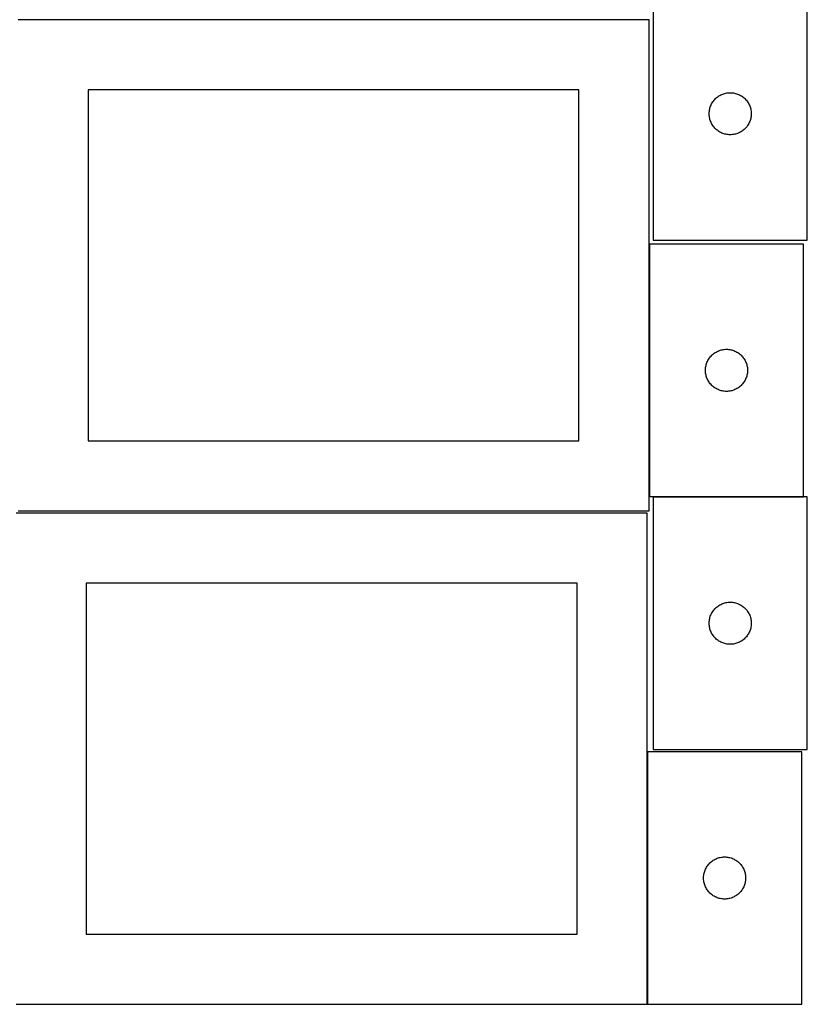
# Model space of a CAD drawing. Header units: millimetres. Extents: x 7 to 1493, y 8 to 2993.
# Tile 2 of 13: x 909 to 1471, y 8 to 709. Entities that reach past the tile are written whole.
import ezdxf

# ---------------------------------------------------------------- set-up
doc = ezdxf.new("R2010")
doc.units = ezdxf.units.MM
doc.layers.add('COMMON', color=5, linetype='CONTINUOUS', true_color=0x0000ff)
doc.layers.add('CUT', color=7, linetype='CONTINUOUS', true_color=0x000000)

msp = doc.modelspace()

# ---------------------------------------------------------------- linework, layer by layer
at = {"layer": 'COMMON'}
for p, q in [((1358.349577, 549.574343), (1358.349577, 369.574343)), ((1361.099119, 369.474342), (1468.449578, 369.474342)), ((1357.024737, 187.849544), (1357.024737, 7.849544))]:
    msp.add_line(p, q, dxfattribs=at)
at = {"layer": 'CUT'}
for p, q in [((1361.099119, 732.423841), (1361.099119, 552.423841)), ((1471.099119, 552.423841), (1471.099119, 732.423841)), ((1358.249577, 709.374324), (908.249577, 709.374324)), ((1358.249577, 359.374324), (1358.249577, 709.374324)), ((1308.249577, 659.374324), (958.249577, 659.374324)), ((958.249577, 659.374324), (958.249577, 409.374324)), ((1308.249577, 409.374324), (1308.249577, 659.374324)), ((1404.580912, 652.032739), (1405.090839, 652.612941)), ((1405.090839, 652.612941), (1405.629957, 653.166124)), ((1405.629957, 653.166124), (1406.196837, 653.69082)), ((1406.196837, 653.69082), (1406.789977, 654.185638)), ((1406.789977, 654.185638), (1407.407803, 654.649266)), ((1407.407803, 654.649266), (1408.048676, 655.080475)), ((1408.048676, 655.080475), (1408.710898, 655.47812)), ((1408.710898, 655.47812), (1409.392712, 655.841148)), ((1409.392712, 655.841148), (1410.092311, 656.168595)), ((1410.092311, 656.168595), (1410.807838, 656.459594)), ((1410.807838, 656.459594), (1411.537397, 656.713372)), ((1411.537397, 656.713372), (1412.279052, 656.929257)), ((1412.279052, 656.929257), (1413.030838, 657.106677)), ((1413.030838, 657.106677), (1413.79076, 657.24516)), ((1413.79076, 657.24516), (1414.556804, 657.344339)), ((1414.556804, 657.344339), (1415.326938, 657.403953)), ((1415.326938, 657.403953), (1416.099119, 657.423841)), ((1416.099119, 657.423841), (1416.8713, 657.403953)), ((1416.8713, 657.403953), (1417.641434, 657.344339)), ((1417.641434, 657.344339), (1418.407478, 657.24516)), ((1418.407478, 657.24516), (1419.1674, 657.106677)), ((1419.1674, 657.106677), (1419.919186, 656.929257)), ((1419.919186, 656.929257), (1420.660842, 656.713372)), ((1420.660842, 656.713372), (1421.3904, 656.459594)), ((1421.3904, 656.459594), (1422.105928, 656.168595)), ((1422.105928, 656.168595), (1422.805526, 655.841148)), ((1422.805526, 655.841148), (1423.48734, 655.47812)), ((1423.48734, 655.47812), (1424.149562, 655.080475)), ((1424.149562, 655.080475), (1424.790436, 654.649266)), ((1424.790436, 654.649266), (1425.408261, 654.185638)), ((1425.408261, 654.185638), (1426.001401, 653.69082)), ((1426.001401, 653.69082), (1426.568281, 653.166124)), ((1426.568281, 653.166124), (1427.1074, 652.612941)), ((1427.1074, 652.612941), (1427.617326, 652.032739)), ((1401.34215, 645.113053), (1401.500154, 645.869157)), ((1401.500154, 645.869157), (1401.696871, 646.616126)), ((1401.696871, 646.616126), (1401.931781, 647.351977)), ((1401.931781, 647.351977), (1402.20426, 648.07476)), ((1402.20426, 648.07476), (1402.513585, 648.782557)), ((1402.513585, 648.782557), (1402.858937, 649.473492)), ((1402.858937, 649.473492), (1403.2394, 650.145733)), ((1403.2394, 650.145733), (1403.653964, 650.797497)), ((1403.653964, 650.797497), (1404.10153, 651.427056)), ((1404.10153, 651.427056), (1404.580912, 652.032739)), ((1427.617326, 652.032739), (1428.096708, 651.427056)), ((1428.096708, 651.427056), (1428.544274, 650.797497)), ((1428.544274, 650.797497), (1428.958839, 650.145733)), ((1428.958839, 650.145733), (1429.339301, 649.473492)), ((1429.339301, 649.473492), (1429.684653, 648.782557)), ((1429.684653, 648.782557), (1429.993979, 648.07476)), ((1429.993979, 648.07476), (1430.266458, 647.351977)), ((1430.266458, 647.351977), (1430.501367, 646.616126)), ((1430.501367, 646.616126), (1430.698085, 645.869157)), ((1430.698085, 645.869157), (1430.856088, 645.113053)), ((1401.104092, 642.81006), (1401.143856, 643.581473)), ((1401.104092, 642.037623), (1401.104092, 642.81006)), ((1401.143856, 641.266209), (1401.104092, 642.037623)), ((1401.143856, 643.581473), (1401.223279, 644.349817)), ((1401.223279, 640.497866), (1401.143856, 641.266209)), ((1401.223279, 644.349817), (1401.34215, 645.113053)), ((1401.34215, 639.73463), (1401.223279, 640.497866)), ((1401.500154, 638.978525), (1401.34215, 639.73463)), ((1401.696871, 638.231557), (1401.500154, 638.978525)), ((1430.698085, 638.978525), (1430.501367, 638.231557)), ((1430.856088, 639.73463), (1430.698085, 638.978525)), ((1430.856088, 645.113053), (1430.974959, 644.349817)), ((1430.974959, 640.497866), (1430.856088, 639.73463)), ((1430.974959, 644.349817), (1431.054382, 643.581473)), ((1431.054382, 641.266209), (1430.974959, 640.497866)), ((1431.054382, 643.581473), (1431.094146, 642.81006)), ((1431.094146, 642.037623), (1431.054382, 641.266209)), ((1431.094146, 642.81006), (1431.094146, 642.037623)), ((1401.931781, 637.495706), (1401.696871, 638.231557)), ((1402.20426, 636.772923), (1401.931781, 637.495706)), ((1402.513585, 636.065125), (1402.20426, 636.772923)), ((1402.858937, 635.37419), (1402.513585, 636.065125)), ((1403.2394, 634.701949), (1402.858937, 635.37419)), ((1403.653964, 634.050185), (1403.2394, 634.701949)), ((1404.10153, 633.420627), (1403.653964, 634.050185)), ((1404.580912, 632.814944), (1404.10153, 633.420627)), ((1405.090839, 632.234741), (1404.580912, 632.814944)), ((1405.629957, 631.681558), (1405.090839, 632.234741)), ((1406.196837, 631.156862), (1405.629957, 631.681558)), ((1426.568281, 631.681558), (1426.001401, 631.156862)), ((1427.1074, 632.234741), (1426.568281, 631.681558)), ((1427.617326, 632.814944), (1427.1074, 632.234741)), ((1428.096708, 633.420627), (1427.617326, 632.814944)), ((1428.544274, 634.050185), (1428.096708, 633.420627)), ((1428.958839, 634.701949), (1428.544274, 634.050185)), ((1429.339301, 635.37419), (1428.958839, 634.701949)), ((1429.684653, 636.065125), (1429.339301, 635.37419)), ((1429.993979, 636.772923), (1429.684653, 636.065125)), ((1430.266458, 637.495706), (1429.993979, 636.772923)), ((1430.501367, 638.231557), (1430.266458, 637.495706)), ((1406.789977, 630.662044), (1406.196837, 631.156862)), ((1407.407803, 630.198416), (1406.789977, 630.662044)), ((1408.048676, 629.767208), (1407.407803, 630.198416)), ((1408.710898, 629.369563), (1408.048676, 629.767208)), ((1409.392712, 629.006535), (1408.710898, 629.369563)), ((1410.092311, 628.679088), (1409.392712, 629.006535)), ((1410.807838, 628.388089), (1410.092311, 628.679088)), ((1411.537397, 628.134311), (1410.807838, 628.388089)), ((1412.279052, 627.918425), (1411.537397, 628.134311)), ((1413.030838, 627.741006), (1412.279052, 627.918425)), ((1413.79076, 627.602523), (1413.030838, 627.741006)), ((1414.556804, 627.503343), (1413.79076, 627.602523)), ((1415.326938, 627.44373), (1414.556804, 627.503343)), ((1416.099119, 627.423841), (1415.326938, 627.44373)), ((1416.8713, 627.44373), (1416.099119, 627.423841)), ((1417.641434, 627.503343), (1416.8713, 627.44373)), ((1418.407478, 627.602523), (1417.641434, 627.503343)), ((1419.1674, 627.741006), (1418.407478, 627.602523)), ((1419.919186, 627.918425), (1419.1674, 627.741006)), ((1420.660842, 628.134311), (1419.919186, 627.918425)), ((1421.3904, 628.388089), (1420.660842, 628.134311)), ((1422.105928, 628.679088), (1421.3904, 628.388089)), ((1422.805526, 629.006535), (1422.105928, 628.679088)), ((1423.48734, 629.369563), (1422.805526, 629.006535)), ((1424.149562, 629.767208), (1423.48734, 629.369563)), ((1424.790436, 630.198416), (1424.149562, 629.767208)), ((1425.408261, 630.662044), (1424.790436, 630.198416)), ((1426.001401, 631.156862), (1425.408261, 630.662044)), ((1468.449578, 549.574343), (1358.449578, 549.574343)), ((1358.449578, 549.574343), (1358.449578, 369.574343)), ((1361.099119, 552.423841), (1471.099119, 552.423841)), ((1468.449578, 369.574343), (1468.449578, 549.574343)), ((1402.441297, 469.763443), (1402.980416, 470.316626)), ((1402.980416, 470.316626), (1403.547296, 470.841322)), ((1403.547296, 470.841322), (1404.140436, 471.33614)), ((1404.140436, 471.33614), (1404.758261, 471.799768)), ((1404.758261, 471.799768), (1405.399135, 472.230976)), ((1405.399135, 472.230976), (1406.061357, 472.628621)), ((1406.061357, 472.628621), (1406.743171, 472.991649)), ((1406.743171, 472.991649), (1407.442769, 473.319096)), ((1407.442769, 473.319096), (1408.158297, 473.610095)), ((1408.158297, 473.610095), (1408.887855, 473.863874)), ((1408.887855, 473.863874), (1409.629511, 474.079759)), ((1409.629511, 474.079759), (1410.381297, 474.257178)), ((1410.381297, 474.257178), (1411.141219, 474.395661)), ((1411.141219, 474.395661), (1411.907263, 474.494841)), ((1411.907263, 474.494841), (1412.677397, 474.554454)), ((1412.677397, 474.554454), (1413.449578, 474.574343)), ((1413.449578, 474.574343), (1414.221759, 474.554454)), ((1414.221759, 474.554454), (1414.991893, 474.494841)), ((1414.991893, 474.494841), (1415.757937, 474.395661)), ((1415.757937, 474.395661), (1416.517859, 474.257178)), ((1416.517859, 474.257178), (1417.269645, 474.079759)), ((1417.269645, 474.079759), (1418.0113, 473.863874)), ((1418.0113, 473.863874), (1418.740859, 473.610095)), ((1418.740859, 473.610095), (1419.456386, 473.319096)), ((1419.456386, 473.319096), (1420.155985, 472.991649)), ((1420.155985, 472.991649), (1420.837799, 472.628621)), ((1420.837799, 472.628621), (1421.500021, 472.230976)), ((1421.500021, 472.230976), (1422.140894, 471.799768)), ((1422.140894, 471.799768), (1422.75872, 471.33614)), ((1422.75872, 471.33614), (1423.35186, 470.841322)), ((1423.35186, 470.841322), (1423.91874, 470.316626)), ((1423.91874, 470.316626), (1424.457858, 469.763443)), ((1398.850612, 463.019659), (1399.04733, 463.766627)), ((1399.04733, 463.766627), (1399.282239, 464.502479)), ((1399.282239, 464.502479), (1399.554718, 465.225261)), ((1399.554718, 465.225261), (1399.864044, 465.933059)), ((1399.864044, 465.933059), (1400.209396, 466.623994)), ((1400.209396, 466.623994), (1400.589858, 467.296235)), ((1400.589858, 467.296235), (1401.004423, 467.947999)), ((1401.004423, 467.947999), (1401.451989, 468.577557)), ((1401.451989, 468.577557), (1401.931371, 469.18324)), ((1401.931371, 469.18324), (1402.441297, 469.763443)), ((1424.457858, 469.763443), (1424.967785, 469.18324)), ((1424.967785, 469.18324), (1425.447167, 468.577557)), ((1425.447167, 468.577557), (1425.894733, 467.947999)), ((1425.894733, 467.947999), (1426.309297, 467.296235)), ((1426.309297, 467.296235), (1426.68976, 466.623994)), ((1426.68976, 466.623994), (1427.035112, 465.933059)), ((1427.035112, 465.933059), (1427.344437, 465.225261)), ((1427.344437, 465.225261), (1427.616916, 464.502479)), ((1427.616916, 464.502479), (1427.851826, 463.766627)), ((1427.851826, 463.766627), (1428.048544, 463.019659)), ((1398.454551, 459.960562), (1398.494315, 460.731975)), ((1398.454551, 459.188124), (1398.454551, 459.960562)), ((1398.494315, 458.416711), (1398.454551, 459.188124)), ((1398.494315, 460.731975), (1398.573738, 461.500318)), ((1398.573738, 457.648367), (1398.494315, 458.416711)), ((1398.573738, 461.500318), (1398.692609, 462.263554)), ((1398.692609, 456.885131), (1398.573738, 457.648367)), ((1398.692609, 462.263554), (1398.850612, 463.019659)), ((1398.850612, 456.129027), (1398.692609, 456.885131)), ((1399.04733, 455.382058), (1398.850612, 456.129027)), ((1428.048544, 456.129027), (1427.851826, 455.382058)), ((1428.048544, 463.019659), (1428.206547, 462.263554)), ((1428.206547, 456.885131), (1428.048544, 456.129027)), ((1428.206547, 462.263554), (1428.325418, 461.500318)), ((1428.325418, 457.648367), (1428.206547, 456.885131)), ((1428.325418, 461.500318), (1428.404841, 460.731975)), ((1428.404841, 458.416711), (1428.325418, 457.648367)), ((1428.404841, 460.731975), (1428.444605, 459.960562)), ((1428.444605, 459.188124), (1428.404841, 458.416711)), ((1428.444605, 459.960562), (1428.444605, 459.188124)), ((1399.282239, 454.646207), (1399.04733, 455.382058)), ((1399.554718, 453.923424), (1399.282239, 454.646207)), ((1399.864044, 453.215627), (1399.554718, 453.923424)), ((1400.209396, 452.524692), (1399.864044, 453.215627)), ((1400.589858, 451.852451), (1400.209396, 452.524692)), ((1401.004423, 451.200687), (1400.589858, 451.852451)), ((1401.451989, 450.571129), (1401.004423, 451.200687)), ((1401.931371, 449.965445), (1401.451989, 450.571129)), ((1402.441297, 449.385243), (1401.931371, 449.965445)), ((1402.980416, 448.83206), (1402.441297, 449.385243)), ((1424.457858, 449.385243), (1423.91874, 448.83206)), ((1424.967785, 449.965445), (1424.457858, 449.385243)), ((1425.447167, 450.571129), (1424.967785, 449.965445)), ((1425.894733, 451.200687), (1425.447167, 450.571129)), ((1426.309297, 451.852451), (1425.894733, 451.200687)), ((1426.68976, 452.524692), (1426.309297, 451.852451)), ((1427.035112, 453.215627), (1426.68976, 452.524692)), ((1427.344437, 453.923424), (1427.035112, 453.215627)), ((1427.616916, 454.646207), (1427.344437, 453.923424)), ((1427.851826, 455.382058), (1427.616916, 454.646207)), ((1403.547296, 448.307364), (1402.980416, 448.83206)), ((1404.140436, 447.812546), (1403.547296, 448.307364)), ((1404.758261, 447.348918), (1404.140436, 447.812546)), ((1405.399135, 446.917709), (1404.758261, 447.348918)), ((1406.061357, 446.520064), (1405.399135, 446.917709)), ((1406.743171, 446.157037), (1406.061357, 446.520064)), ((1407.442769, 445.829589), (1406.743171, 446.157037)), ((1408.158297, 445.538591), (1407.442769, 445.829589)), ((1408.887855, 445.284812), (1408.158297, 445.538591)), ((1409.629511, 445.068927), (1408.887855, 445.284812)), ((1410.381297, 444.891508), (1409.629511, 445.068927)), ((1411.141219, 444.753024), (1410.381297, 444.891508)), ((1411.907263, 444.653845), (1411.141219, 444.753024)), ((1412.677397, 444.594231), (1411.907263, 444.653845)), ((1413.449578, 444.574343), (1412.677397, 444.594231)), ((1414.221759, 444.594231), (1413.449578, 444.574343)), ((1414.991893, 444.653845), (1414.221759, 444.594231)), ((1415.757937, 444.753024), (1414.991893, 444.653845)), ((1416.517859, 444.891508), (1415.757937, 444.753024)), ((1417.269645, 445.068927), (1416.517859, 444.891508)), ((1418.0113, 445.284812), (1417.269645, 445.068927)), ((1418.740859, 445.538591), (1418.0113, 445.284812)), ((1419.456386, 445.829589), (1418.740859, 445.538591)), ((1420.155985, 446.157037), (1419.456386, 445.829589)), ((1420.837799, 446.520064), (1420.155985, 446.157037)), ((1421.500021, 446.917709), (1420.837799, 446.520064)), ((1422.140894, 447.348918), (1421.500021, 446.917709)), ((1422.75872, 447.812546), (1422.140894, 447.348918)), ((1423.35186, 448.307364), (1422.75872, 447.812546)), ((1423.91874, 448.83206), (1423.35186, 448.307364)), ((958.249577, 409.374324), (1308.249577, 409.374324)), ((1358.449578, 369.574343), (1468.449578, 369.574343)), ((1471.099119, 369.374342), (1361.099119, 369.374342)), ((1361.099119, 369.374342), (1361.099119, 189.374342)), ((1471.099119, 189.374342), (1471.099119, 369.374342)), ((1356.924737, 357.849544), (906.924737, 357.849544)), ((908.249577, 359.374324), (1358.249577, 359.374324)), ((1356.924737, 7.849544), (1356.924737, 357.849544)), ((1306.924737, 307.849544), (956.924737, 307.849544)), ((956.924737, 307.849544), (956.924737, 57.849544)), ((1306.924737, 57.849544), (1306.924737, 307.849544)), ((1403.2394, 287.096234), (1403.653964, 287.747998)), ((1403.653964, 287.747998), (1404.10153, 288.377556)), ((1404.10153, 288.377556), (1404.580912, 288.983239)), ((1404.580912, 288.983239), (1405.090839, 289.563442)), ((1405.090839, 289.563442), (1405.629957, 290.116625)), ((1405.629957, 290.116625), (1406.196837, 290.641321)), ((1406.196837, 290.641321), (1406.789977, 291.136139)), ((1406.789977, 291.136139), (1407.407803, 291.599767)), ((1407.407803, 291.599767), (1408.048676, 292.030975)), ((1408.048676, 292.030975), (1408.710898, 292.42862)), ((1408.710898, 292.42862), (1409.392712, 292.791648)), ((1409.392712, 292.791648), (1410.092311, 293.119095)), ((1410.092311, 293.119095), (1410.807838, 293.410094)), ((1410.807838, 293.410094), (1411.537397, 293.663873)), ((1411.537397, 293.663873), (1412.279052, 293.879758)), ((1412.279052, 293.879758), (1413.030838, 294.057177)), ((1413.030838, 294.057177), (1413.79076, 294.19566)), ((1413.79076, 294.19566), (1414.556804, 294.29484)), ((1414.556804, 294.29484), (1415.326938, 294.354453)), ((1415.326938, 294.354453), (1416.099119, 294.374342)), ((1416.099119, 294.374342), (1416.8713, 294.354453)), ((1416.8713, 294.354453), (1417.641434, 294.29484)), ((1417.641434, 294.29484), (1418.407478, 294.19566)), ((1418.407478, 294.19566), (1419.1674, 294.057177)), ((1419.1674, 294.057177), (1419.919186, 293.879758)), ((1419.919186, 293.879758), (1420.660842, 293.663873)), ((1420.660842, 293.663873), (1421.3904, 293.410094)), ((1421.3904, 293.410094), (1422.105928, 293.119095)), ((1422.105928, 293.119095), (1422.805526, 292.791648)), ((1422.805526, 292.791648), (1423.48734, 292.42862)), ((1423.48734, 292.42862), (1424.149562, 292.030975)), ((1424.149562, 292.030975), (1424.790436, 291.599767)), ((1424.790436, 291.599767), (1425.408261, 291.136139)), ((1425.408261, 291.136139), (1426.001401, 290.641321)), ((1426.001401, 290.641321), (1426.568281, 290.116625)), ((1426.568281, 290.116625), (1427.1074, 289.563442)), ((1427.1074, 289.563442), (1427.617326, 288.983239)), ((1427.617326, 288.983239), (1428.096708, 288.377556)), ((1428.096708, 288.377556), (1428.544274, 287.747998)), ((1428.544274, 287.747998), (1428.958839, 287.096234)), ((1401.143856, 280.531974), (1401.223279, 281.300317)), ((1401.223279, 281.300317), (1401.34215, 282.063553)), ((1401.34215, 282.063553), (1401.500154, 282.819658)), ((1401.500154, 282.819658), (1401.696871, 283.566626)), ((1401.696871, 283.566626), (1401.931781, 284.302478)), ((1401.931781, 284.302478), (1402.20426, 285.02526)), ((1402.20426, 285.02526), (1402.513585, 285.733058)), ((1402.513585, 285.733058), (1402.858937, 286.423993)), ((1402.858937, 286.423993), (1403.2394, 287.096234)), ((1428.958839, 287.096234), (1429.339301, 286.423993)), ((1429.339301, 286.423993), (1429.684653, 285.733058)), ((1429.684653, 285.733058), (1429.993979, 285.02526)), ((1429.993979, 285.02526), (1430.266458, 284.302478)), ((1430.266458, 284.302478), (1430.501367, 283.566626)), ((1430.501367, 283.566626), (1430.698085, 282.819658)), ((1430.698085, 282.819658), (1430.856088, 282.063553)), ((1430.856088, 282.063553), (1430.974959, 281.300317)), ((1430.974959, 281.300317), (1431.054382, 280.531974)), ((1401.104092, 279.760561), (1401.143856, 280.531974)), ((1401.104092, 278.988123), (1401.104092, 279.760561)), ((1401.143856, 278.21671), (1401.104092, 278.988123)), ((1401.223279, 277.448366), (1401.143856, 278.21671)), ((1401.34215, 276.68513), (1401.223279, 277.448366)), ((1401.500154, 275.929026), (1401.34215, 276.68513)), ((1401.696871, 275.182057), (1401.500154, 275.929026)), ((1401.931781, 274.446206), (1401.696871, 275.182057)), ((1402.20426, 273.723423), (1401.931781, 274.446206)), ((1402.513585, 273.015626), (1402.20426, 273.723423)), ((1429.993979, 273.723423), (1429.684653, 273.015626)), ((1430.266458, 274.446206), (1429.993979, 273.723423)), ((1430.501367, 275.182057), (1430.266458, 274.446206)), ((1430.698085, 275.929026), (1430.501367, 275.182057)), ((1430.856088, 276.68513), (1430.698085, 275.929026)), ((1430.974959, 277.448366), (1430.856088, 276.68513)), ((1431.054382, 278.21671), (1430.974959, 277.448366)), ((1431.054382, 280.531974), (1431.094146, 279.760561)), ((1431.094146, 278.988123), (1431.054382, 278.21671)), ((1431.094146, 279.760561), (1431.094146, 278.988123)), ((1402.858937, 272.324691), (1402.513585, 273.015626)), ((1403.2394, 271.65245), (1402.858937, 272.324691)), ((1403.653964, 271.000686), (1403.2394, 271.65245)), ((1404.10153, 270.371128), (1403.653964, 271.000686)), ((1404.580912, 269.765444), (1404.10153, 270.371128)), ((1405.090839, 269.185242), (1404.580912, 269.765444)), ((1405.629957, 268.632059), (1405.090839, 269.185242)), ((1406.196837, 268.107363), (1405.629957, 268.632059)), ((1406.789977, 267.612545), (1406.196837, 268.107363)), ((1407.407803, 267.148917), (1406.789977, 267.612545)), ((1408.048676, 266.717708), (1407.407803, 267.148917)), ((1408.710898, 266.320063), (1408.048676, 266.717708)), ((1424.149562, 266.717708), (1423.48734, 266.320063)), ((1424.790436, 267.148917), (1424.149562, 266.717708)), ((1425.408261, 267.612545), (1424.790436, 267.148917)), ((1426.001401, 268.107363), (1425.408261, 267.612545)), ((1426.568281, 268.632059), (1426.001401, 268.107363)), ((1427.1074, 269.185242), (1426.568281, 268.632059)), ((1427.617326, 269.765444), (1427.1074, 269.185242)), ((1428.096708, 270.371128), (1427.617326, 269.765444)), ((1428.544274, 271.000686), (1428.096708, 270.371128)), ((1428.958839, 271.65245), (1428.544274, 271.000686)), ((1429.339301, 272.324691), (1428.958839, 271.65245)), ((1429.684653, 273.015626), (1429.339301, 272.324691)), ((1409.392712, 265.957036), (1408.710898, 266.320063)), ((1410.092311, 265.629588), (1409.392712, 265.957036)), ((1410.807838, 265.33859), (1410.092311, 265.629588)), ((1411.537397, 265.084811), (1410.807838, 265.33859)), ((1412.279052, 264.868926), (1411.537397, 265.084811)), ((1413.030838, 264.691507), (1412.279052, 264.868926)), ((1413.79076, 264.553023), (1413.030838, 264.691507)), ((1414.556804, 264.453844), (1413.79076, 264.553023)), ((1415.326938, 264.39423), (1414.556804, 264.453844)), ((1416.099119, 264.374342), (1415.326938, 264.39423)), ((1416.8713, 264.39423), (1416.099119, 264.374342)), ((1417.641434, 264.453844), (1416.8713, 264.39423)), ((1418.407478, 264.553023), (1417.641434, 264.453844)), ((1419.1674, 264.691507), (1418.407478, 264.553023)), ((1419.919186, 264.868926), (1419.1674, 264.691507)), ((1420.660842, 265.084811), (1419.919186, 264.868926)), ((1421.3904, 265.33859), (1420.660842, 265.084811)), ((1422.105928, 265.629588), (1421.3904, 265.33859)), ((1422.805526, 265.957036), (1422.105928, 265.629588)), ((1423.48734, 266.320063), (1422.805526, 265.957036)), ((1467.124738, 187.849544), (1357.124738, 187.849544)), ((1357.124738, 187.849544), (1357.124738, 7.849544)), ((1361.099119, 189.374342), (1471.099119, 189.374342)), ((1467.124738, 7.849544), (1467.124738, 187.849544)), ((1407.563015, 112.139074), (1408.304671, 112.354959)), ((1408.304671, 112.354959), (1409.056457, 112.532379)), ((1409.056457, 112.532379), (1409.816379, 112.670862)), ((1409.816379, 112.670862), (1410.582423, 112.770042)), ((1410.582423, 112.770042), (1411.352556, 112.829655)), ((1411.352556, 112.829655), (1412.124738, 112.849544)), ((1412.124738, 112.849544), (1412.896919, 112.829655)), ((1412.896919, 112.829655), (1413.667053, 112.770042)), ((1413.667053, 112.770042), (1414.433096, 112.670862)), ((1414.433096, 112.670862), (1415.193019, 112.532379)), ((1415.193019, 112.532379), (1415.944804, 112.354959)), ((1415.944804, 112.354959), (1416.68646, 112.139074)), ((1398.884556, 104.899195), (1399.265018, 105.571436)), ((1399.265018, 105.571436), (1399.679582, 106.223199)), ((1399.679582, 106.223199), (1400.127149, 106.852758)), ((1400.127149, 106.852758), (1400.606531, 107.458441)), ((1400.606531, 107.458441), (1401.116457, 108.038644)), ((1401.116457, 108.038644), (1401.655575, 108.591826)), ((1401.655575, 108.591826), (1402.222456, 109.116523)), ((1402.222456, 109.116523), (1402.815595, 109.611341)), ((1402.815595, 109.611341), (1403.433421, 110.074969)), ((1403.433421, 110.074969), (1404.074295, 110.506177)), ((1404.074295, 110.506177), (1404.736517, 110.903822)), ((1404.736517, 110.903822), (1405.418331, 111.26685)), ((1405.418331, 111.26685), (1406.117929, 111.594297)), ((1406.117929, 111.594297), (1406.833456, 111.885296)), ((1406.833456, 111.885296), (1407.563015, 112.139074)), ((1416.68646, 112.139074), (1417.416019, 111.885296)), ((1417.416019, 111.885296), (1418.131546, 111.594297)), ((1418.131546, 111.594297), (1418.831144, 111.26685)), ((1418.831144, 111.26685), (1419.512959, 110.903822)), ((1419.512959, 110.903822), (1420.175181, 110.506177)), ((1420.175181, 110.506177), (1420.816054, 110.074969)), ((1420.816054, 110.074969), (1421.43388, 109.611341)), ((1421.43388, 109.611341), (1422.027019, 109.116523)), ((1422.027019, 109.116523), (1422.5939, 108.591826)), ((1422.5939, 108.591826), (1423.133018, 108.038644)), ((1423.133018, 108.038644), (1423.642944, 107.458441)), ((1423.642944, 107.458441), (1424.122326, 106.852758)), ((1424.122326, 106.852758), (1424.569893, 106.223199)), ((1424.569893, 106.223199), (1424.984457, 105.571436)), ((1424.984457, 105.571436), (1425.36492, 104.899195)), ((1397.129711, 98.235762), (1397.169475, 99.007176)), ((1397.129711, 97.463325), (1397.129711, 98.235762)), ((1397.169475, 99.007176), (1397.248897, 99.775519)), ((1397.248897, 99.775519), (1397.367768, 100.538755)), ((1397.367768, 100.538755), (1397.525772, 101.29486)), ((1397.525772, 101.29486), (1397.722489, 102.041828)), ((1397.722489, 102.041828), (1397.957399, 102.777679)), ((1397.957399, 102.777679), (1398.229878, 103.500462)), ((1398.229878, 103.500462), (1398.539204, 104.208259)), ((1398.539204, 104.208259), (1398.884556, 104.899195)), ((1425.36492, 104.899195), (1425.710272, 104.208259)), ((1425.710272, 104.208259), (1426.019597, 103.500462)), ((1426.019597, 103.500462), (1426.292076, 102.777679)), ((1426.292076, 102.777679), (1426.526986, 102.041828)), ((1426.526986, 102.041828), (1426.723703, 101.29486)), ((1426.723703, 101.29486), (1426.881707, 100.538755)), ((1426.881707, 100.538755), (1427.000578, 99.775519)), ((1427.000578, 99.775519), (1427.08, 99.007176)), ((1427.08, 99.007176), (1427.119765, 98.235762)), ((1427.119765, 98.235762), (1427.119765, 97.463325)), ((1397.169475, 96.691912), (1397.129711, 97.463325)), ((1397.248897, 95.923568), (1397.169475, 96.691912)), ((1397.367768, 95.160332), (1397.248897, 95.923568)), ((1397.525772, 94.404227), (1397.367768, 95.160332)), ((1397.722489, 93.657259), (1397.525772, 94.404227)), ((1397.957399, 92.921408), (1397.722489, 93.657259)), ((1398.229878, 92.198625), (1397.957399, 92.921408)), ((1398.539204, 91.490828), (1398.229878, 92.198625)), ((1398.884556, 90.799892), (1398.539204, 91.490828)), ((1425.710272, 91.490828), (1425.36492, 90.799892)), ((1426.019597, 92.198625), (1425.710272, 91.490828)), ((1426.292076, 92.921408), (1426.019597, 92.198625)), ((1426.526986, 93.657259), (1426.292076, 92.921408)), ((1426.723703, 94.404227), (1426.526986, 93.657259)), ((1426.881707, 95.160332), (1426.723703, 94.404227)), ((1427.000578, 95.923568), (1426.881707, 95.160332)), ((1427.08, 96.691912), (1427.000578, 95.923568)), ((1427.119765, 97.463325), (1427.08, 96.691912)), ((1399.265018, 90.127652), (1398.884556, 90.799892)), ((1399.679582, 89.475888), (1399.265018, 90.127652)), ((1400.127149, 88.846329), (1399.679582, 89.475888)), ((1400.606531, 88.240646), (1400.127149, 88.846329)), ((1401.116457, 87.660444), (1400.606531, 88.240646)), ((1401.655575, 87.107261), (1401.116457, 87.660444)), ((1402.222456, 86.582565), (1401.655575, 87.107261)), ((1402.815595, 86.087746), (1402.222456, 86.582565)), ((1403.433421, 85.624119), (1402.815595, 86.087746)), ((1404.074295, 85.19291), (1403.433421, 85.624119)), ((1404.736517, 84.795265), (1404.074295, 85.19291)), ((1405.418331, 84.432237), (1404.736517, 84.795265)), ((1406.117929, 84.10479), (1405.418331, 84.432237)), ((1418.831144, 84.432237), (1418.131546, 84.10479)), ((1419.512959, 84.795265), (1418.831144, 84.432237)), ((1420.175181, 85.19291), (1419.512959, 84.795265)), ((1420.816054, 85.624119), (1420.175181, 85.19291)), ((1421.43388, 86.087746), (1420.816054, 85.624119)), ((1422.027019, 86.582565), (1421.43388, 86.087746)), ((1422.5939, 87.107261), (1422.027019, 86.582565)), ((1423.133018, 87.660444), (1422.5939, 87.107261)), ((1423.642944, 88.240646), (1423.133018, 87.660444)), ((1424.122326, 88.846329), (1423.642944, 88.240646)), ((1424.569893, 89.475888), (1424.122326, 88.846329)), ((1424.984457, 90.127652), (1424.569893, 89.475888)), ((1425.36492, 90.799892), (1424.984457, 90.127652)), ((1406.833456, 83.813791), (1406.117929, 84.10479)), ((1407.563015, 83.560013), (1406.833456, 83.813791)), ((1408.304671, 83.344128), (1407.563015, 83.560013)), ((1409.056457, 83.166708), (1408.304671, 83.344128)), ((1409.816379, 83.028225), (1409.056457, 83.166708)), ((1410.582423, 82.929045), (1409.816379, 83.028225)), ((1411.352556, 82.869432), (1410.582423, 82.929045)), ((1412.124738, 82.849544), (1411.352556, 82.869432)), ((1412.896919, 82.869432), (1412.124738, 82.849544)), ((1413.667053, 82.929045), (1412.896919, 82.869432)), ((1414.433096, 83.028225), (1413.667053, 82.929045)), ((1415.193019, 83.166708), (1414.433096, 83.028225)), ((1415.944804, 83.344128), (1415.193019, 83.166708)), ((1416.68646, 83.560013), (1415.944804, 83.344128)), ((1417.416019, 83.813791), (1416.68646, 83.560013)), ((1418.131546, 84.10479), (1417.416019, 83.813791)), ((956.924737, 57.849544), (1306.924737, 57.849544)), ((906.924737, 7.849544), (1356.924737, 7.849544)), ((1357.124738, 7.849544), (1467.124738, 7.849544))]:
    msp.add_line(p, q, dxfattribs=at)

doc.saveas('drawing.dxf')
